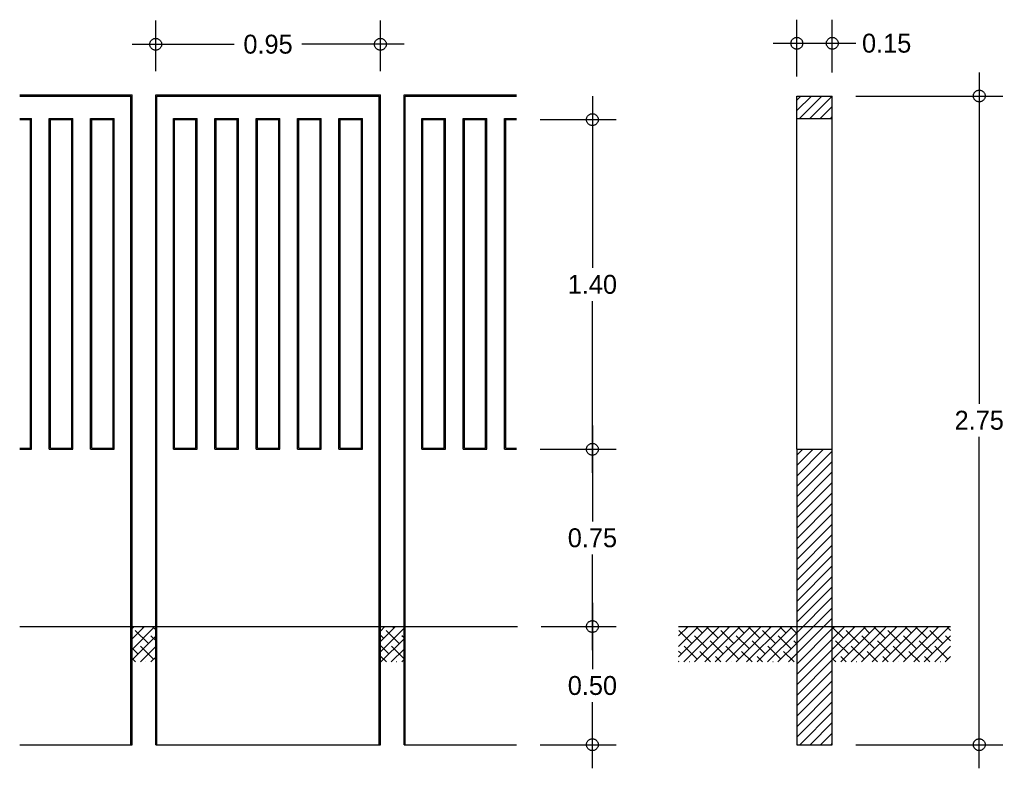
# Model space of a CAD drawing. Header units: centimetres. Extents: x 1.98 to 6.14, y 0.4 to 3.57.
import ezdxf

# ---------------------------------------------------------------- set-up
doc = ezdxf.new("R2010")
doc.units = ezdxf.units.CM
doc.header["$MEASUREMENT"] = 0
doc.linetypes.add('ACAD_ISO02W100', pattern=[15, 12, -3])
doc.linetypes.add('ACAD_ISO04W100', pattern=[30, 24, -3, 0, -3])
doc.layers.add('EJES', color=7, linetype='ACAD_ISO04W100')
doc.layers.add('proyeccion', color=7, linetype='ACAD_ISO02W100')
doc.dimstyles.get("Standard").update_dxf_attribs({"dimtxt": 0.18, "dimasz": 0.18, "dimexe": 0.18, "dimexo": 0.0625, "dimgap": 0.09, "dimtad": 0, "dimtih": 1, "dimtoh": 1, "dimdec": 4, "dimzin": 0, "dimdsep": 46, "dimtxsty": 'Standard', "dimcen": 0.09, "dimadec": 0, "dimazin": 0, "dimtfac": 1, "dimtdec": 4, "dimtofl": 0, "dimtmove": 0, "dimatfit": 3, "dimfxl": 0, "dimtolj": 1, "dimtzin": 0, "dimarcsym": 0})

# ---------------------------------------------------------------- blocks, each defined once
blk = doc.blocks.new('_Small')
at = {"layer": 'EJES', "color": 0, "lineweight": -2}
blk.add_circle((0, 0), 0.25, dxfattribs=at)
blk = doc.blocks.new('*D6')
at = {"layer": 'Defpoints', "color": 0}
for p in [(5.4105, 3.468), (5.2607, 3.2278), (5.4105, 3.245)]:
    blk.add_point(p, dxfattribs=at)
at = {"layer": 'proyeccion', "color": 0, "lineweight": -2}
for p, q in [((5.2607, 3.3278), (5.2607, 3.568)), ((5.4105, 3.345), (5.4105, 3.568)), ((5.1607, 3.468), (5.4105, 3.468)), ((5.4105, 3.468), (5.5105, 3.468))]:
    blk.add_line(p, q, dxfattribs=at)
at = {"layer": 'proyeccion', "color": 0, "lineweight": -2, "xscale": 0.1, "yscale": 0.1, "zscale": 0.1, "rotation": 180}
blk.add_blockref('_Small', (5.2607, 3.468), dxfattribs=at)
at = {"layer": 'proyeccion', "color": 0, "lineweight": -2, "xscale": 0.1, "yscale": 0.1, "zscale": 0.1}
blk.add_blockref('_Small', (5.4105, 3.468), dxfattribs=at)
at = {"layer": 'proyeccion', "color": 0, "insert": (5.6405, 3.468), "char_height": 0.08, "attachment_point": 5}
blk.add_mtext('\\A1;0.15', dxfattribs=at)
blk = doc.blocks.new('*D5')
at = {"layer": 'Defpoints', "color": 0}
for p in [(5.4107, 3.245), (6.0319, 3.245), (5.4107, 0.5)]:
    blk.add_point(p, dxfattribs=at)
at = {"layer": 'proyeccion', "color": 0, "lineweight": -2}
for p, q in [((6.0319, 3.345), (6.0319, 1.9425)), ((5.5107, 3.245), (6.1319, 3.245)), ((6.0319, 0.4), (6.0319, 1.8025)), ((5.5107, 0.5), (6.1319, 0.5))]:
    blk.add_line(p, q, dxfattribs=at)
at = {"layer": 'proyeccion', "color": 0, "lineweight": -2, "xscale": 0.1, "yscale": 0.1, "zscale": 0.1}
for p, rotation in [((6.0319, 3.245), 90), ((6.0319, 0.5), 270)]:
    blk.add_blockref('_Small', p, dxfattribs=dict(at, rotation=rotation))
at = {"layer": 'proyeccion', "color": 0, "insert": (6.0319, 1.8725), "char_height": 0.08, "attachment_point": 5}
blk.add_mtext('\\A1;2.75', dxfattribs=at)
blk = doc.blocks.new('*D4')
at = {"layer": 'Defpoints', "color": 0}
for p in [(4.08, 1), (4.075, 0.5), (4.3964, 0.5)]:
    blk.add_point(p, dxfattribs=at)
at = {"layer": 'proyeccion', "color": 0, "lineweight": -2}
for p, q in [((4.3964, 1.1), (4.3964, 0.82)), ((4.18, 1), (4.4964, 1)), ((4.3964, 0.4), (4.3964, 0.68)), ((4.175, 0.5), (4.4964, 0.5))]:
    blk.add_line(p, q, dxfattribs=at)
at = {"layer": 'proyeccion', "color": 0, "lineweight": -2, "xscale": 0.1, "yscale": 0.1, "zscale": 0.1}
for p, rotation in [((4.3964, 1), 90), ((4.3964, 0.5), 270)]:
    blk.add_blockref('_Small', p, dxfattribs=dict(at, rotation=rotation))
at = {"layer": 'proyeccion', "color": 0, "insert": (4.3964, 0.75), "char_height": 0.08, "attachment_point": 5}
blk.add_mtext('\\A1;0.50', dxfattribs=at)
blk = doc.blocks.new('*D3')
at = {"layer": 'Defpoints', "color": 0}
for p in [(4.075, 1.75), (4.08, 1), (4.3964, 1)]:
    blk.add_point(p, dxfattribs=at)
at = {"layer": 'proyeccion', "color": 0, "lineweight": -2}
for p, q in [((4.3964, 1.85), (4.3964, 1.445)), ((4.175, 1.75), (4.4964, 1.75)), ((4.3964, 0.9), (4.3964, 1.305)), ((4.18, 1), (4.4964, 1))]:
    blk.add_line(p, q, dxfattribs=at)
at = {"layer": 'proyeccion', "color": 0, "lineweight": -2, "xscale": 0.1, "yscale": 0.1, "zscale": 0.1}
for p, rotation in [((4.3964, 1.75), 90), ((4.3964, 1), 270)]:
    blk.add_blockref('_Small', p, dxfattribs=dict(at, rotation=rotation))
at = {"layer": 'proyeccion', "color": 0, "insert": (4.3964, 1.375), "char_height": 0.08, "attachment_point": 5}
blk.add_mtext('\\A1;0.75', dxfattribs=at)
blk = doc.blocks.new('*D2')
at = {"layer": 'Defpoints', "color": 0}
for p in [(4.075, 3.145), (4.075, 1.75), (4.3964, 1.75)]:
    blk.add_point(p, dxfattribs=at)
at = {"layer": 'proyeccion', "color": 0, "lineweight": -2}
for p, q in [((4.3964, 3.245), (4.3964, 2.5175)), ((4.175, 3.145), (4.4964, 3.145)), ((4.3964, 1.65), (4.3964, 2.3775)), ((4.175, 1.75), (4.4964, 1.75))]:
    blk.add_line(p, q, dxfattribs=at)
at = {"layer": 'proyeccion', "color": 0, "lineweight": -2, "xscale": 0.1, "yscale": 0.1, "zscale": 0.1}
for p, rotation in [((4.3964, 3.145), 90), ((4.3964, 1.75), 270)]:
    blk.add_blockref('_Small', p, dxfattribs=dict(at, rotation=rotation))
at = {"layer": 'proyeccion', "color": 0, "insert": (4.3964, 2.4475), "char_height": 0.08, "attachment_point": 5}
blk.add_mtext('\\A1;1.40', dxfattribs=at)
blk = doc.blocks.new('*D1')
at = {"layer": 'Defpoints', "color": 0}
for p in [(3.5, 3.4638), (2.55, 3.25), (3.5, 3.25)]:
    blk.add_point(p, dxfattribs=at)
at = {"layer": 'proyeccion', "color": 0, "lineweight": -2}
for p, q in [((2.55, 3.35), (2.55, 3.5638)), ((3.5, 3.35), (3.5, 3.5638)), ((2.45, 3.4638), (2.8817, 3.4638)), ((3.6, 3.4638), (3.1683, 3.4638))]:
    blk.add_line(p, q, dxfattribs=at)
at = {"layer": 'proyeccion', "color": 0, "lineweight": -2, "xscale": 0.1, "yscale": 0.1, "zscale": 0.1, "rotation": 180}
blk.add_blockref('_Small', (2.55, 3.4638), dxfattribs=at)
at = {"layer": 'proyeccion', "color": 0, "lineweight": -2, "xscale": 0.1, "yscale": 0.1, "zscale": 0.1}
blk.add_blockref('_Small', (3.5, 3.4638), dxfattribs=at)
at = {"layer": 'proyeccion', "color": 0, "insert": (3.025, 3.4638), "char_height": 0.08, "attachment_point": 5}
blk.add_mtext('\\A1;0.95', dxfattribs=at)

msp = doc.modelspace()

# ---------------------------------------------------------------- hatches: boundary and pattern name
at = {"layer": 'proyeccion'}
h = msp.add_hatch(dxfattribs=at)
h.set_pattern_fill('ANSI31', color=256, scale=0.25, style=0)
h.paths.add_polyline_path([(5.2607, 3.245), (5.2607, 3.15), (5.4107, 3.15), (5.4107, 3.245)])
h.paths.add_polyline_path([(5.2607, 1), (5.4107, 1), (5.4107, 1.75), (5.2607, 1.75)])
h.paths.add_polyline_path([(5.2607, 0.5), (5.4107, 0.5), (5.4107, 1), (5.2607, 1)])
h = msp.add_hatch(dxfattribs=at)
h.set_pattern_fill('ANSI38', color=256, scale=0.25, style=0)
h.paths.add_polyline_path([(2.55, 1), (2.45, 1), (2.45, 0.85), (2.55, 0.85)])
h.paths.add_polyline_path([(3.6, 1), (3.5, 1), (3.5, 0.85), (3.6, 0.85)])
h.paths.add_polyline_path([(5.2607, 1), (4.7607, 1), (4.7607, 0.85), (5.2607, 0.85)])
h.paths.add_polyline_path([(5.9107, 1), (5.4107, 1), (5.4107, 0.85), (5.9107, 0.85)])

# ---------------------------------------------------------------- linework, layer by layer
for p, q in [((1.975, 3.25), (2.45, 3.25)), ((2.45, 0.5), (2.45, 3.25)), ((2.55, 0.5), (2.55, 3.25)), ((2.55, 3.25), (3.5, 3.25)), ((2.55, 1), (2.55, 3.25)), ((3.5, 0.5), (3.5, 3.25)), ((3.6, 0.5), (3.6, 3.25)), ((3.6, 3.25), (4.075, 3.25)), ((3.6, 1), (3.6, 3.25)), ((1.975, 3.245), (2.445, 3.245)), ((2.445, 0.5), (2.445, 3.245)), ((2.555, 3.245), (3.495, 3.245)), ((2.555, 0.5), (2.555, 3.245)), ((3.495, 0.5), (3.495, 3.245)), ((3.605, 3.245), (4.075, 3.245)), ((3.605, 0.5), (3.605, 3.245)), ((5.2607, 3.245), (5.4107, 3.245)), ((5.2607, 3.15), (5.2607, 3.245)), ((5.4107, 3.15), (5.4107, 3.245)), ((1.975, 3.15), (2.025, 3.15)), ((1.975, 3.145), (2.02, 3.145)), ((2.02, 1.755), (2.02, 3.145)), ((2.025, 1.75), (2.025, 3.15)), ((2.1, 3.15), (2.2, 3.15)), ((2.1, 1.75), (2.1, 3.15)), ((2.105, 3.145), (2.195, 3.145)), ((2.105, 1.755), (2.105, 3.145)), ((2.195, 1.755), (2.195, 3.145)), ((2.2, 1.75), (2.2, 3.15)), ((2.275, 3.15), (2.375, 3.15)), ((2.275, 1.75), (2.275, 3.15)), ((2.28, 3.145), (2.37, 3.145)), ((2.28, 1.755), (2.28, 3.145)), ((2.37, 1.755), (2.37, 3.145)), ((2.375, 1.75), (2.375, 3.15)), ((2.625, 3.15), (2.725, 3.15)), ((2.625, 1.75), (2.625, 3.15)), ((2.63, 3.145), (2.72, 3.145)), ((2.63, 1.755), (2.63, 3.145)), ((2.72, 1.755), (2.72, 3.145)), ((2.725, 1.75), (2.725, 3.15)), ((2.8, 1.75), (2.8, 3.15)), ((2.8, 3.15), (2.9, 3.15)), ((2.805, 3.145), (2.895, 3.145)), ((2.805, 1.755), (2.805, 3.145)), ((2.895, 1.755), (2.895, 3.145)), ((2.9, 1.75), (2.9, 3.15)), ((2.975, 1.75), (2.975, 3.15)), ((2.975, 3.15), (3.075, 3.15)), ((2.98, 3.145), (3.07, 3.145)), ((2.98, 1.755), (2.98, 3.145)), ((3.07, 1.755), (3.07, 3.145)), ((3.075, 1.75), (3.075, 3.15)), ((3.15, 1.75), (3.15, 3.15)), ((3.15, 3.15), (3.25, 3.15)), ((3.155, 3.145), (3.245, 3.145)), ((3.155, 1.755), (3.155, 3.145)), ((3.245, 1.755), (3.245, 3.145)), ((3.25, 1.75), (3.25, 3.15)), ((3.325, 1.75), (3.325, 3.15)), ((3.325, 3.15), (3.425, 3.15)), ((3.33, 3.145), (3.42, 3.145)), ((3.33, 1.755), (3.33, 3.145)), ((3.42, 1.755), (3.42, 3.145)), ((3.425, 1.75), (3.425, 3.15)), ((3.675, 3.15), (3.775, 3.15)), ((3.675, 1.75), (3.675, 3.15)), ((3.68, 3.145), (3.77, 3.145)), ((3.68, 1.755), (3.68, 3.145)), ((3.77, 1.755), (3.77, 3.145)), ((3.775, 1.75), (3.775, 3.15)), ((3.85, 1.75), (3.85, 3.15)), ((3.85, 3.15), (3.95, 3.15)), ((3.855, 3.145), (3.945, 3.145)), ((3.855, 1.755), (3.855, 3.145)), ((3.945, 1.755), (3.945, 3.145)), ((3.95, 1.75), (3.95, 3.15)), ((4.025, 1.75), (4.025, 3.15)), ((4.025, 3.15), (4.075, 3.15)), ((4.03, 3.145), (4.075, 3.145)), ((4.03, 1.755), (4.03, 3.145)), ((5.2607, 1.75), (5.2607, 3.15)), ((5.2607, 3.15), (5.4107, 3.15)), ((5.4107, 1.75), (5.4107, 3.15)), ((1.975, 1.755), (2.02, 1.755)), ((1.975, 1.75), (2.025, 1.75)), ((2.1, 1.75), (2.2, 1.75)), ((2.105, 1.755), (2.195, 1.755)), ((2.275, 1.75), (2.375, 1.75)), ((2.28, 1.755), (2.37, 1.755)), ((2.625, 1.75), (2.725, 1.75)), ((2.63, 1.755), (2.72, 1.755)), ((2.8, 1.75), (2.9, 1.75)), ((2.805, 1.755), (2.895, 1.755)), ((2.975, 1.75), (3.075, 1.75)), ((2.98, 1.755), (3.07, 1.755)), ((3.15, 1.75), (3.25, 1.75)), ((3.155, 1.755), (3.245, 1.755)), ((3.325, 1.75), (3.425, 1.75)), ((3.33, 1.755), (3.42, 1.755)), ((3.675, 1.75), (3.775, 1.75)), ((3.68, 1.755), (3.77, 1.755)), ((3.85, 1.75), (3.95, 1.75)), ((3.855, 1.755), (3.945, 1.755)), ((4.025, 1.75), (4.075, 1.75)), ((4.03, 1.755), (4.075, 1.755)), ((5.2607, 1.75), (5.2607, 0.5)), ((5.2607, 1.75), (5.4107, 1.75)), ((5.4107, 0.5), (5.4107, 1.75)), ((1.975, 1), (1.975, 1)), ((1.975, 1), (1.975, 1)), ((1.975, 1), (1.975, 1)), ((1.975, 1), (4.08, 1)), ((4.7607, 1), (5.9107, 1)), ((1.975, 0.5), (2.45, 0.5)), ((2.55, 0.5), (3.5, 0.5)), ((3.6, 0.5), (4.075, 0.5)), ((5.2607, 0.5), (5.4107, 0.5))]:
    msp.add_line(p, q, dxfattribs=at)

# ---------------------------------------------------------------- dimensions: what is measured, and where the dimension line sits
for base, p1, p2, picture, middle in [((3.5, 3.4638), (2.55, 3.25), (3.5, 3.25), '*D1', (3.025, 3.4638)), ((5.4105, 3.468), (5.2607, 3.2278), (5.4105, 3.245), '*D6', (5.6405, 3.468))]:
    dim = msp.add_linear_dim(base=base, p1=p1, p2=p2, dimstyle='Standard', override={"dimtxt": 0.08, "dimasz": 0.1, "dimexe": 0.1, "dimexo": 0.1, "dimgap": 0.03, "dimdec": 2, "dimblk": 'Small', "dimdle": 0.1, "dimtdec": 2}, dxfattribs=at)
    dim.commit()
    dim.dimension.update_dxf_attribs({"geometry": picture, "text_midpoint": middle})
for base, p1, p2, override, picture, middle in [((6.0318986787, 3.245), (5.4107009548, 0.5), (5.4107009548, 3.245), {"dimtxt": 0.08, "dimasz": 0.1, "dimexe": 0.1, "dimexo": 0.1, "dimgap": 0.03, "dimdec": 2, "dimblk": 'Small', "dimdle": 0.1, "dimtdec": 2}, '*D5', (6.0318986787, 1.8725)), ((4.3964328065, 1.75), (4.075, 3.145), (4.075, 1.75), {"dimtxt": 0.08, "dimasz": 0.1, "dimexe": 0.1, "dimexo": 0.1, "dimgap": 0.03, "dimdec": 2, "dimblk": 'Small', "dimdle": 0.1, "dimtdec": 2}, '*D2', (4.3964328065, 2.4475)), ((4.3964, 1), (4.075, 1.75), (4.08, 1), {"dimtxt": 0.08, "dimasz": 0.1, "dimexe": 0.1, "dimexo": 0.1, "dimgap": 0.03, "dimdec": 2, "dimblk": 'Small', "dimdle": 0.1, "dimtdec": 2, "dimtmove": 1}, '*D3', (4.3964, 1.375)), ((4.3964, 0.5), (4.08, 1), (4.075, 0.5), {"dimtxt": 0.08, "dimasz": 0.1, "dimexe": 0.1, "dimexo": 0.1, "dimgap": 0.03, "dimdec": 2, "dimblk": 'Small', "dimdle": 0.1, "dimtdec": 2, "dimtmove": 1}, '*D4', (4.3964, 0.75))]:
    dim = msp.add_linear_dim(base=base, p1=p1, p2=p2, angle=90, dimstyle='Standard', override=override, dxfattribs=at)
    dim.commit()
    dim.dimension.update_dxf_attribs({"geometry": picture, "text_midpoint": middle})

doc.saveas('drawing.dxf')
